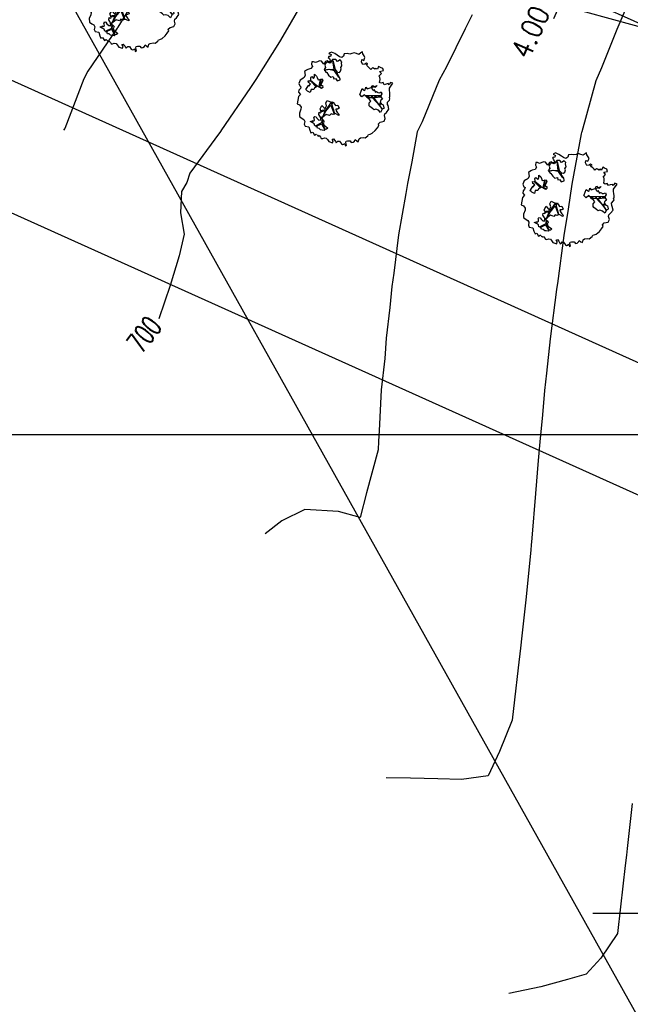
# Model space of a CAD drawing. Header units: millimetres. Extents: x 196436 to 199900, y 8705373 to 8708636.
# Tile 216 of 241: x 199428 to 199487, y 8707545 to 8707640. Entities that reach past the tile are written whole.
import ezdxf
from ezdxf.enums import TextEntityAlignment as Align

# ---------------------------------------------------------------- set-up
doc = ezdxf.new("R2010")
doc.units = ezdxf.units.MM
doc.header["$LTSCALE"] = 5
for name, color, linetype in [('$CURVAS1', 30, 'Continuous'), ('$CURVAS2', 40, 'Continuous'), ('ARVORE', 102, 'Continuous'), ('CERCA', 3, 'CERCA_LINE'), ('DIM', 7, 'Continuous'), ('LCHAMADA', 3, 'Continuous'), ('MALHA', 9, 'Continuous'), ('TER-COTAS', 7, 'Continuous'), ('TER-OFFSET', 3, 'Continuous'), ('TEXTO$CURVA', 2, 'Continuous')]:
    doc.layers.add(name, color=color, linetype=linetype)
doc.styles.add('GEOSIS', font='ROMANS.SHX')
doc.styles.add('ROMANS', font='romans.shx', dxfattribs={"width": 0.85})
doc.linetypes.add('CERCA_LINE', pattern='A,0.5,-0.2,["X",Standard,S=0.1,R=0,X=-0.1,Y=-0.05],-0.25', length=0.95)
doc.dimstyles.new('COTA-500-EXTERNA', dxfattribs={"dimtxt": 2, "dimasz": 1.5, "dimexe": 0, "dimexo": 3, "dimgap": 0.5, "dimtad": 1, "dimzin": 4, "dimdsep": 46, "dimtxsty": 'ROMANS', "dimblk1": 'DOT1', "dimblk2": 'DOT1', "dimsah": 1, "dimcen": 0.2, "dimclrd": 256, "dimclre": 256, "dimclrt": 2, "dimadec": 0, "dimazin": 0, "dimtfac": 1, "dimtix": 1, "dimtmove": 2, "dimatfit": 3, "dimldrblk": 'DOT1', "dimfxl": 0, "dimtvp": 0.025, "dimtolj": 1, "dimtzin": 4, "dimlwd": -1, "dimlwe": -1, "dimarcsym": 0})

# ---------------------------------------------------------------- blocks, each defined once
blk = doc.blocks.new('DOT1')
for q in [(0, 3.36), (0, -3.36)]:
    blk.add_line((0, 0), q)
at = {"linetype": 'ByBlock'}
blk.add_line((0, 0), (-1.2, 0), dxfattribs=at)
at = {"color": 0, "linetype": 'ByBlock', "const_width": 0.36}
blk.add_lwpolyline([(-0.18, 0, 1), (0.18, 0, 1)], format="xyb", close=True, dxfattribs=at)
blk = doc.blocks.new('*D6')
at = {"layer": 'Defpoints', "color": 0}
for p in [(199482.226, 8707646.67), (199495.537, 8707640.673), (199497.541, 8707635.383)]:
    blk.add_point(p, dxfattribs=at)
at = {"layer": 'TER-COTAS'}
for p, q in [((199482.842, 8707648.038), (199483.458, 8707649.406)), ((199480.583, 8707643.023), (199482.226, 8707646.67)), ((199492.802, 8707641.905), (199482.226, 8707646.67)), ((199494.806, 8707636.615), (199480.583, 8707643.023)), ((199479.966, 8707641.656), (199479.35, 8707640.288))]:
    blk.add_line(p, q, dxfattribs=at)
at = {"layer": 'TER-COTAS', "xscale": 1.5, "yscale": 1.5, "zscale": 1.5}
for p, rotation in [((199482.226, 8707646.67), 245.7458953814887), ((199480.583, 8707643.023), 65.74589538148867)]:
    blk.add_blockref('DOT1', p, dxfattribs=dict(at, rotation=rotation))
at = {"layer": 'TER-COTAS', "color": 2, "insert": (199477.127, 8707639.005), "char_height": 2, "attachment_point": 5, "rotation": 65.7459, "style": 'ROMANS'}
blk.add_mtext('\\A1;4.00', dxfattribs=at)
blk = doc.blocks.new('*D142')
at = {"layer": 'Defpoints', "color": 0}
for p in [(199200.589, 8707769.175, -1), (199537.808, 8707617.643, -1), (199520.526, 8707579.286)]:
    blk.add_point(p, dxfattribs=at)
at = {"layer": 'DIM'}
for p, q in [((199199.357, 8707766.44), (199183.459, 8707731.153)), ((199184.826, 8707730.537), (199519.158, 8707579.903)), ((199536.576, 8707614.908), (199520.526, 8707579.286))]:
    blk.add_line(p, q, dxfattribs=at)
at = {"layer": 'DIM', "xscale": 1.5, "yscale": 1.5, "zscale": 1.5}
for p, rotation in [((199183.459, 8707731.153), 155.7458953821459), ((199520.526, 8707579.286), 335.7458953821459)]:
    blk.add_blockref('DOT1', p, dxfattribs=dict(at, rotation=rotation))
at = {"layer": 'DIM', "color": 2, "insert": (199352.608, 8707656.587), "char_height": 2, "attachment_point": 5, "rotation": 335.7459, "style": 'ROMANS'}
blk.add_mtext('\\A1;369.70', dxfattribs=at)
blk = doc.blocks.new('*D144')
at = {"layer": 'Defpoints', "color": 0}
for p in [(199629.982, 8707853.205, -1), (199160.458, 8707754.352, -1), (199553.968, 8707587.887), (199556.52, 8707575.905, -1), (199556.52, 8707575.905, -1)]:
    blk.add_point(p, dxfattribs=at)
at = {"layer": 'DIM'}
blk.add_arc((199556.52, 8707575.905), 12.251, 82.18169, 148.72638, dxfattribs=at)
at = {"layer": 'DIM', "xscale": 1.5, "yscale": 1.5, "zscale": 1.5}
for p, rotation in [((199559.658, 8707587.748), 348.6719272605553), ((199545.35, 8707580.938), 242.2361372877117)]:
    blk.add_blockref('DOT1', p, dxfattribs=dict(at, rotation=rotation))
at = {"layer": 'DIM', "color": 2, "insert": (199550.61, 8707588.321), "char_height": 2, "attachment_point": 5, "rotation": 25.45403, "style": 'ROMANS'}
blk.add_mtext('\\A1;81°', dxfattribs=at)
blk = doc.blocks.new('*D145')
at = {"layer": 'Defpoints', "color": 0}
for p in [(199276.71, 8708012.372, -1), (199629.982, 8707853.205, -1), (199629.982, 8707853.205, -1), (199611.205, 8707850.27), (199556.52, 8707575.905, -1)]:
    blk.add_point(p, dxfattribs=at)
at = {"layer": 'DIM'}
blk.add_arc((199629.982, 8707853.205), 19.004, 160.26936, 250.63871, dxfattribs=at)
at = {"layer": 'DIM', "xscale": 1.5, "yscale": 1.5, "zscale": 1.5}
for p, rotation in [((199612.655, 8707861.011), 68.00762625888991), ((199625.115, 8707834.834), 342.9004382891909)]:
    blk.add_blockref('DOT1', p, dxfattribs=dict(at, rotation=rotation))
at = {"layer": 'DIM', "color": 2, "insert": (199614.177, 8707845.681), "char_height": 2, "attachment_point": 5, "rotation": 295.45403, "style": 'ROMANS'}
blk.add_mtext('\\A1;99°', dxfattribs=at)
blk = doc.blocks.new('*D150')
at = {"layer": 'Defpoints', "color": 0}
for p in [(199276.71, 8708012.372, -1), (199175.31, 8707765.043), (199160.458, 8707754.352, -1), (199160.458, 8707754.352, -1), (199556.52, 8707575.905, -1)]:
    blk.add_point(p, dxfattribs=at)
at = {"layer": 'DIM'}
blk.add_arc((199160.458, 8707754.352), 18.3, 340.44369, 61.0481, dxfattribs=at)
at = {"layer": 'DIM', "xscale": 1.5, "yscale": 1.5, "zscale": 1.5}
for p, rotation in [((199167.975, 8707771.037), 153.3969975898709), ((199177.142, 8707746.835), 248.0947931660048)]:
    blk.add_blockref('DOT1', p, dxfattribs=dict(at, rotation=rotation))
at = {"layer": 'DIM', "color": 2, "insert": (199178.974, 8707761.366), "char_height": 2, "attachment_point": 5, "rotation": 290.7459, "style": 'ROMANS'}
blk.add_mtext('\\A1;90°', dxfattribs=at)
blk = doc.blocks.new('ARVORE6')
for points in [[(-1.778, 2.183), (-1.868, 2.123), (-1.858, 2.064), (-1.957, 2.004), (-2.047, 1.974), (-2.077, 1.895), (-2.057, 1.785), (-2.096, 1.676), (-2.186, 1.627), (-2.265, 1.597), (-2.335, 1.567), (-2.454, 1.358), (-2.335, 1.299), (-2.226, 1.348), (-2.216, 1.259), (-2.335, 1.199), (-2.414, 1.179), (-2.504, 1.15), (-2.454, 1.07), (-2.414, 1.02), (-2.444, 0.931), (-2.623, 0.852), (-2.673, 0.792), (-2.683, 0.702), (-2.633, 0.683), (-2.633, 0.683), (-2.723, 0.623), (-2.772, 0.643), (-2.802, 0.643), (-2.762, 0.563), (-2.603, 0.573), (-2.524, 0.534), (-2.524, 0.454), (-2.554, 0.295), (-2.673, 0.245), (-2.673, 0.136), (-2.623, 0.037), (-2.544, -0.023), (-2.643, -0.102), (-2.713, -0.182), (-2.554, -0.261), (-2.514, -0.351), (-2.524, -0.52), (-2.564, -0.639), (-2.474, -0.828), (-2.405, -0.887), (-2.405, -0.977), (-2.375, -1.116), (-2.265, -1.334), (-2.126, -1.493), (-2.007, -1.613), (-1.908, -1.603), (-1.818, -1.732), (-1.818, -1.97), (-1.669, -2.08), (-1.49, -2.07), (-1.391, -2.109), (-1.321, -2.229), (-1.162, -2.417), (-0.933, -2.407), (-0.864, -2.398), (-0.725, -2.417), (-0.625, -2.557), (-0.566, -2.606), (-0.466, -2.596), (-0.417, -2.636), (-0.307, -2.656), (-0.208, -2.666), (-0.049, -2.686), (0.08, -2.716), (0.329, -2.984), (0.408, -2.855), (0.289, -2.735), (0.369, -2.696), (0.369, -2.566), (0.349, -2.447), (0.488, -2.407), (0.478, -2.268), (0.548, -2.199), (0.707, -2.268), (0.856, -2.288), (0.925, -2.239), (1.054, -2.417), (1.204, -2.338), (1.204, -2.576), (1.343, -2.566), (1.432, -2.437), (1.512, -2.338), (1.363, -2.239), (1.432, -2.139), (1.392, -2.09), (1.472, -2.01), (1.502, -1.96), (1.432, -1.841), (1.502, -1.801), (1.601, -1.742), (1.691, -1.672), (1.78, -1.642), (1.8, -1.742), (1.86, -1.662), (1.81, -1.553), (1.82, -1.424), (1.989, -1.374), (2.128, -1.424), (2.058, -1.533), (2.217, -1.642), (2.327, -1.613), (2.456, -1.553), (2.585, -1.563), (2.545, -1.464), (2.476, -1.324), (2.555, -1.195), (2.635, -1.056), (2.615, -0.917), (2.615, -0.778), (2.675, -0.659), (2.685, -0.46), (2.565, -0.39), (2.506, -0.261), (2.585, -0.132), (2.704, -0.023), (2.834, 0.106), (2.963, 0.275), (2.923, 0.434), (2.913, 0.444), (2.814, 0.325), (2.704, 0.394), (2.734, 0.484), (2.685, 0.534), (2.595, 0.484), (2.396, 0.454), (2.416, 0.583), (2.496, 0.643), (2.476, 0.762), (2.337, 0.891), (2.536, 0.991), (2.585, 1.1), (2.565, 1.229), (2.545, 1.358), (2.615, 1.468), (2.635, 1.567), (2.496, 1.627), (2.347, 1.587), (2.237, 1.706), (2.227, 1.895), (2.207, 1.984), (2.148, 2.133), (1.919, 2.143), (1.79, 2.223), (1.77, 2.292), (1.73, 2.392), (1.691, 2.501), (1.512, 2.62), (1.353, 2.59), (1.283, 2.531), (1.194, 2.58), (1.114, 2.69), (0.995, 2.739), (0.836, 2.66), (0.726, 2.809), (0.319, 2.978), (0.229, 2.849), (0.07, 2.779), (-0.059, 2.819), (-0.268, 2.958), (-0.476, 2.998), (-0.615, 2.869), (-0.705, 2.779), (-0.824, 2.739), (-0.983, 2.809), (-1.112, 2.779), (-1.202, 2.57), (-1.421, 2.56), (-1.58, 2.521), (-1.57, 2.411), (-1.768, 2.342), (-1.729, 2.233), (-1.749, 2.203)], [(-0.877, 2.444), (-0.946, 2.351), (-0.865, 2.293), (-0.923, 2.235), (-0.877, 2.154), (-0.784, 2.142), (-0.738, 2.154), (-0.668, 2.085), (-0.703, 2.015), (-0.796, 1.98), (-0.923, 1.888), (-0.946, 1.772), (-0.807, 1.749), (-0.703, 1.772), (-0.587, 1.818), (-0.46, 1.772), (-0.506, 1.714), (-0.494, 1.633), (-0.344, 1.656), (-0.274, 1.679), (-0.089, 1.517), (-0.274, 1.424), (-0.321, 1.366), (-0.182, 1.25), (0.004, 1.262), (0.143, 1.146), (0.039, 1.019), (-0.031, 0.857), (-0.019, 0.799), (-0.17, 0.764), (-0.274, 0.718), (-0.286, 0.579), (-0.483, 0.532), (-0.506, 0.636), (-0.483, 0.741), (-0.599, 0.741), (-0.738, 0.683), (-0.831, 0.625), (-0.912, 0.648), (-0.749, 0.845), (-0.749, 0.903), (-0.784, 0.972), (-0.715, 1.088), (-0.796, 1.192), (-0.68, 1.378), (-0.796, 1.61), (-0.796, 1.691), (-0.877, 1.702), (-0.97, 1.644), (-1.062, 1.586), (-1.12, 1.633), (-1.143, 1.667), (-1.317, 1.644), (-1.375, 1.575), (-1.514, 1.459), (-1.514, 1.459), (-1.561, 1.552), (-1.561, 1.633), (-1.607, 1.702), (-1.561, 1.818), (-1.526, 1.911), (-1.433, 1.98), (-1.398, 2.073), (-1.259, 2.085), (-1.213, 2.2), (-1.097, 2.212), (-0.993, 2.316), (-0.946, 2.386)], [(-0.912, 1.691), (-1.132, 1.76), (-1.236, 2.142), (-1.271, 2.142), (-1.178, 1.783), (-1.572, 1.656), (-1.572, 1.633), (-1.12, 1.725), (-0.993, 1.667)], [(1.214, 2.064), (1.323, 1.925), (1.402, 1.994), (1.432, 2.024), (1.551, 2.024), (1.512, 1.885), (1.591, 1.845), (1.691, 1.835), (1.75, 1.766), (1.611, 1.676), (1.701, 1.597), (1.85, 1.567), (1.72, 1.468), (1.621, 1.448), (1.482, 1.418), (1.482, 1.179), (1.363, 1.16), (1.194, 1.299), (1.204, 1.309), (1.094, 1.299), (1.074, 1.229), (0.965, 1.249), (0.915, 1.328), (1.114, 1.547), (1.064, 1.656), (1.035, 1.746), (0.955, 1.805), (0.995, 1.964), (0.826, 2.054), (0.935, 2.193), (0.975, 2.223), (1.054, 2.282), (1.104, 2.223), (1.253, 2.064), (1.283, 2.034)], [(1.07, 1.61), (1.51, 1.899), (1.545, 1.876), (1.163, 1.575)], [(1.341, 1.801), (1.406, 1.764), (1.406, 1.819)], [(-1.266, 1.754), (-1.248, 1.717), (-1.303, 1.736)], [(-1.063, 1.736), (-1.063, 1.717), (-1.007, 1.727)], [(0.004, 0.914), (-0.402, 1.343), (-0.402, 1.679), (-0.437, 1.679), (-0.448, 1.401), (-0.796, 1.644), (-0.807, 1.61), (-0.483, 1.355), (-0.182, 0.984), (-0.749, 0.891), (-0.749, 0.857), (-0.147, 0.914), (-0.066, 0.81)], [(-0.508, 1.385), (-0.489, 1.431)], [(-0.351, 1.209), (-0.323, 1.264), (-0.388, 1.237)], [(1.175, 1.616), (1.073, 1.449), (1.489, 1.264), (1.489, 1.237), (1.027, 1.412), (0.944, 1.301)], [(1.11, 1.634), (1.166, 1.597), (1.138, 1.671), (1.221, 1.643), (1.221, 1.69)], [(1.166, 1.412), (1.129, 1.385), (1.184, 1.412), (1.184, 1.348)], [(-0.489, 0.941), (-0.489, 0.895), (-0.526, 0.923)], [(-0.221, 0.996), (-0.249, 0.913), (-0.286, 0.969), (-0.286, 0.923)], [(-0.231, 1.061), (-0.184, 1.117), (-0.268, 1.098)], [(-0.092, 0.876), (-0.046, 0.95), (-0.129, 0.904), (-0.092, 0.987)], [(1.353, 0.464), (1.313, 0.365), (1.174, 0.315), (1.194, 0.116), (1.233, 0.116), (1.353, 0.116), (1.611, 0.216), (1.691, 0.156), (1.651, 0.067), (1.701, -0.023), (1.84, -0.092), (1.929, -0.073), (2.009, -0.172), (2.188, -0.182), (2.257, -0.212), (2.386, -0.132), (2.327, 0.047), (2.466, 0.116), (2.506, 0.305), (2.327, 0.504), (2.416, 0.643), (2.357, 0.772), (2.267, 0.832), (2.118, 0.822), (2.019, 0.941), (1.83, 0.861), (1.8, 0.822), (1.621, 0.742), (1.482, 0.643), (1.482, 0.484), (1.333, 0.484), (1.323, 0.315)], [(1.383, 0.161), (1.812, 0.335), (1.962, 0.66), (1.974, 0.938), (1.974, 0.625), (1.881, 0.347), (2.438, 0.3), (1.881, 0.289), (1.696, 0.185)], [(1.471, 0.192), (1.508, 0.174), (1.517, 0.22), (1.554, 0.211), (1.609, 0.248), (1.711, 0.211)], [(1.776, 0.322), (1.84, 0.276), (1.766, 0.294)], [(1.877, 0.47), (1.933, 0.451), (1.877, 0.433), (1.905, 0.396), (1.85, 0.377)], [(1.979, 0.34), (1.979, 0.285), (2.016, 0.34)], [(0.189, -1.762), (0.015, -1.82), (0.05, -1.901), (0.004, -1.947), (-0.031, -1.97), (-0.066, -2.063), (-0.054, -2.109), (-0.031, -2.179), (-0.17, -2.19), (-0.251, -2.098), (-0.379, -2.109), (-0.494, -2.155), (-0.529, -2.051), (-0.564, -2.016), (-0.657, -1.97), (-0.773, -2.063), (-0.842, -2.132), (-1.028, -2.132), (-1.062, -2.109), (-1.074, -2.016), (-1.109, -1.993), (-1.248, -1.877), (-1.086, -1.773), (-1.004, -1.634), (-1.016, -1.518), (-0.912, -1.449), (-0.761, -1.31), (-0.703, -1.275), (-0.541, -1.31), (-0.448, -1.437), (-0.344, -1.391), (-0.205, -1.275), (0.004, -1.148), (-0.089, -0.962), (0.073, -0.87), (0.108, -0.893), (0.409, -1.078), (0.317, -1.136), (0.259, -1.194), (0.282, -1.24), (0.433, -1.31), (0.317, -1.379), (0.375, -1.959), (0.386, -2.005), (0.305, -1.866), (0.433, -1.762), (0.433, -1.681), (0.363, -1.634), (0.212, -1.681), (0.12, -1.727)], [(-0.193, -1.31), (-0.251, -1.565), (-0.842, -1.912), (-0.274, -1.657), (-0.332, -2.109), (-0.263, -2.098), (-0.054, -1.148)], [(-0.268, -1.582), (-0.277, -1.656), (-0.332, -1.61), (-0.351, -1.665), (-0.388, -1.647), (-0.406, -1.684)], [(-0.268, -1.739), (-0.212, -1.776), (-0.286, -1.832)], [(-0.212, -1.554), (-0.157, -1.582), (-0.24, -1.573)], [(-0.184, -1.24), (-0.101, -1.249), (-0.184, -1.286), (-0.101, -1.332), (-0.184, -1.351), (-0.101, -1.406)], [(-0.767, -1.868), (-1.1, -2.026), (-0.776, -1.905), (-0.702, -2.044), (-0.73, -1.878)], [(-0.286, -1.961), (-0.24, -1.979), (-0.314, -2.007)]]:
    blk.add_lwpolyline(points)

msp = doc.modelspace()

# ---------------------------------------------------------------- linework, layer by layer
at = {"layer": '$CURVAS1'}
msp.add_polyline3d([(199455.506, 8707642.707, 700), (199453.612, 8707639.39, 700), (199452.815, 8707638.061, 700), (199450.542, 8707634.404, 700), (199450.023, 8707633.617, 700), (199447.15, 8707629.418, 700), (199447.129, 8707629.382, 700), (199447.023, 8707629.246, 700), (199444.148, 8707625.32, 700), (199443.847, 8707624.433, 700), (199443.321, 8707623.567, 700), (199443.225, 8707621.485, 700), (199443.6, 8707619.434, 700), (199443.112, 8707617.326, 700), (199442.248, 8707614.44, 700), (199441.143, 8707611.221, 700)], dxfattribs=at)
at = {"layer": '$CURVAS2'}
for points in [[(199439.918, 8707643.962, 699), (199437.167, 8707639.462, 699), (199437.16, 8707639.451, 699), (199437.114, 8707639.382, 699), (199434.268, 8707635.211, 699), (199433.877, 8707634.477, 699), (199432.027, 8707629.654, 699), (199431.921, 8707629.485, 699)], [(199471.48, 8707640.673, 701), (199470.795, 8707639.315, 701), (199468.988, 8707635.623, 701), (199468.271, 8707634.326, 701), (199466.633, 8707630.296, 701), (199466.14, 8707629.335, 701), (199465.636, 8707626.415, 701), (199465.229, 8707624.339, 701), (199465.069, 8707623.369, 701), (199464.357, 8707619.343, 701), (199463.901, 8707615.644, 701), (199463.706, 8707614.346, 701), (199463.522, 8707612.32, 701), (199463.141, 8707609.348, 701), (199463.01, 8707607.357, 701), (199462.676, 8707604.35, 701), (199462.483, 8707600.351, 701), (199462.401, 8707599.351, 701), (199462.389, 8707598.524, 701), (199461.249, 8707594.356, 701), (199460.636, 8707591.98, 701), (199458.544, 8707592.558, 701), (199455.27, 8707592.742, 701), (199453.064, 8707591.63, 701), (199451.443, 8707590.393, 701)], [(199486.262, 8707641.048, 702), (199485.484, 8707639.251, 702), (199483.995, 8707635.542, 702), (199483.465, 8707634.259, 702), (199482.084, 8707629.317, 702), (199482.07, 8707629.265, 702), (199482.048, 8707629.142, 702), (199481.129, 8707624.27, 702), (199480.788, 8707621.851, 702), (199480.359, 8707619.273, 702), (199479.73, 8707614.644, 702), (199479.677, 8707614.276, 702), (199479.651, 8707614.062, 702), (199479.024, 8707609.279, 702), (199478.677, 8707605.942, 702), (199478.495, 8707604.281, 702), (199478.299, 8707601.899, 702), (199478.033, 8707599.283, 702), (199477.874, 8707597.476, 702), (199477.604, 8707594.285, 702), (199477.272, 8707589.955, 702), (199477.208, 8707589.286, 702), (199477.16, 8707588.832, 702), (199476.725, 8707584.288, 702), (199476.29, 8707580.503, 702), (199476.153, 8707579.291, 702), (199475.933, 8707577.391, 702), (199475.571, 8707574.293, 702), (199475.347, 8707572.321, 702), (199474.111, 8707569.3, 702), (199473.018, 8707566.943, 702), (199470.46, 8707566.565, 702), (199468.171, 8707566.654, 702), (199465.515, 8707566.695, 702), (199463.139, 8707566.742, 702)], [(199486.962, 8707564.243, 703), (199486.48, 8707559.897, 703), (199486.409, 8707559.246, 703), (199486.298, 8707558.244, 703), (199485.857, 8707554.248, 703), (199485.569, 8707551.651, 703), (199483.926, 8707549.257, 703), (199482.524, 8707547.72, 703), (199480.711, 8707547.192, 703), (199478.145, 8707546.486, 703), (199475.022, 8707545.85, 703)]]:
    msp.add_polyline3d(points, dxfattribs=at)
at = {"layer": 'CERCA', "color": 2, "ltscale": 2}
msp.add_line((199160.458, 8707754.352), (199556.52, 8707575.905), dxfattribs=at)
at = {"layer": 'CERCA', "ltscale": 2}
msp.add_lwpolyline([(199535.183, 8707458.353), (199335.38, 8707815.673), (199316.526, 8707803.678)], dxfattribs=at)
at = {"layer": 'LCHAMADA', "elevation": 705}
msp.add_lwpolyline([(199483.151, 8707553.637), (199527.042, 8707553.637), (199533.156, 8707620.41)], dxfattribs=at)
at = {"layer": 'MALHA'}
msp.add_line((199000, 8707600), (199900, 8707600), dxfattribs=at)
msp.add_line((199000, 8707600), (199900, 8707600), dxfattribs=at)
at = {"layer": 'TER-OFFSET'}
msp.add_lwpolyline([(199489.559, 8707638.979), (199482.486, 8707640.919), (199463.054, 8707646.478), (199443.615, 8707652.019), (199436.266, 8707654.21), (199430.953, 8707665.384)], dxfattribs=at)

# ---------------------------------------------------------------- block references
at = {"layer": 'ARVORE', "xscale": 1.593144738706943, "yscale": 1.593144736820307, "zscale": 1.593144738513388, "rotation": 101.9986187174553}
for p in [(199438.928, 8707641.708, 1), (199459.272, 8707632.541, 1), (199480.975, 8707622.763, 1)]:
    msp.add_blockref('ARVORE6', p, dxfattribs=at)

# ---------------------------------------------------------------- texts
at = {"layer": 'TEXTO$CURVA', "style": 'GEOSIS', "width": 0.65}
msp.add_text('700', height=2, rotation=52.4199, dxfattribs=at).set_placement((199440.991, 8707608.734, 350), align=Align.BOTTOM_CENTER)

# ---------------------------------------------------------------- dimensions: what is measured, and where the dimension line sits
at = {"layer": 'DIM'}
for base, line1, line2, picture, middle in [((199175.31, 8707765.043), ((199160.458, 8707754.352), (199276.71, 8708012.372)), ((199160.458, 8707754.352), (199556.52, 8707575.905)), '*D150', (199178.974, 8707761.366, 1)), ((199611.205, 8707850.27), ((199276.71, 8708012.372), (199629.982, 8707853.205)), ((199556.52, 8707575.905), (199629.982, 8707853.205)), '*D145', (199614.177, 8707845.681, 1)), ((199553.968, 8707587.887), ((199556.52, 8707575.905), (199629.982, 8707853.205)), ((199160.458, 8707754.352), (199556.52, 8707575.905)), '*D144', (199550.61, 8707588.321, 1))]:
    dim = msp.add_angular_dim_2l(base=base, line1=line1, line2=line2, dimstyle='COTA-500-EXTERNA', dxfattribs=at)
    dim.commit()
    dim.dimension.update_dxf_attribs({"geometry": picture, "text_midpoint": middle})
dim = msp.add_linear_dim(base=(199520.526, 8707579.286, 1), p1=(199200.589, 8707769.175), p2=(199537.808, 8707617.643), angle=335.7459, dimstyle='COTA-500-EXTERNA', dxfattribs=at)
dim.commit()
dim.dimension.update_dxf_attribs({"geometry": '*D142', "text_midpoint": (199352.608, 8707656.587, 1)})
at = {"layer": 'TER-COTAS'}
dim = msp.add_linear_dim(base=(199482.226, 8707646.67, 1), p1=(199497.541, 8707635.383, 1), p2=(199495.537, 8707640.673, 1), angle=65.7459, dimstyle='COTA-500-EXTERNA', dxfattribs=at)
dim.commit()
dim.dimension.update_dxf_attribs({"geometry": '*D6', "text_midpoint": (199477.127, 8707639.005, 1), "dimtype": 160})

doc.saveas('drawing.dxf')
